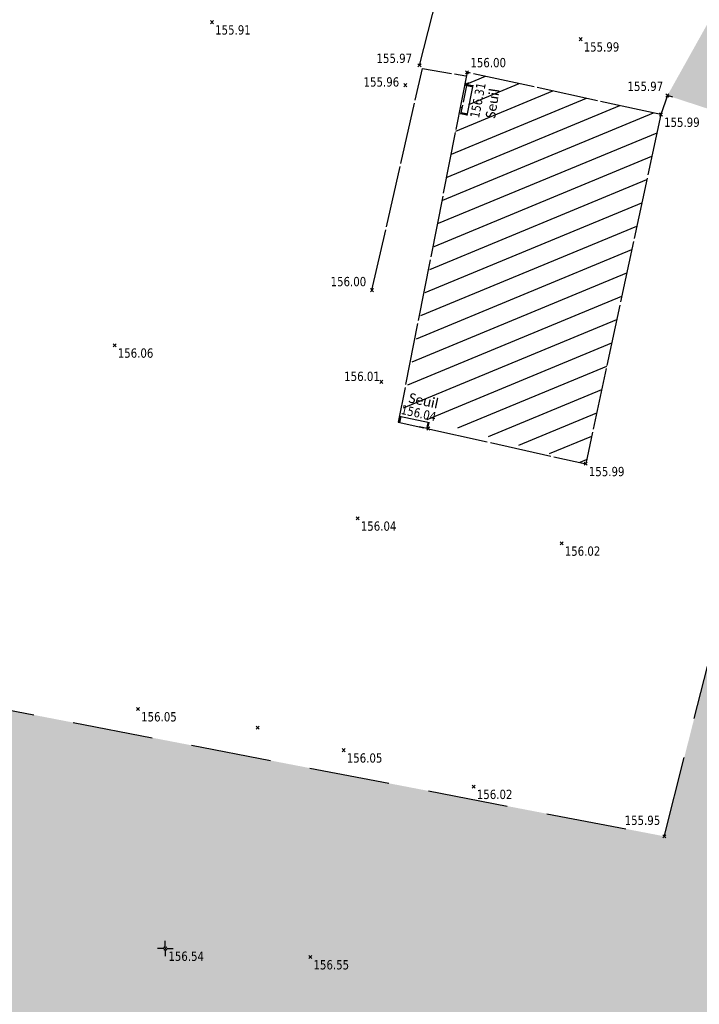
# Model space of a CAD drawing. Header units: millimetres. Extents: x 1269971 to 1270699, y 7266477 to 7267043.
# Tile 14 of 25: x 1270653 to 1270675, y 7266556 to 7266588. Entities that reach past the tile are written whole.
import ezdxf
from ezdxf.enums import TextEntityAlignment as Align

# ---------------------------------------------------------------- set-up
doc = ezdxf.new("R2010")
doc.units = ezdxf.units.MM
doc.header["$LTSCALE"] = 2
doc.header["$PDMODE"] = 3
doc.header["$PDSIZE"] = 0.05
doc.linetypes.add('Continue', pattern=[1, 1, 0])
doc.linetypes.add('Discontinue', pattern=[1.95, 1.3, -0.65])
doc.layers.get('0').update_dxf_attribs({"linetype": 'Continue'})
for name, color, linetype in [('Bati_dur', 6, 'Continue'), ('Bati_dur_hab', 6, 'Continue'), ('Bati_ent', 6, 'Continue'), ('Bati_esc', 6, 'Continue'), ('Espv_hai_hab', 70, 'Continue'), ('Espv_lim', 7, 'Discontinue'), ('Topo_ptco', 7, 'Continue'), ('Topo_ptco_alt', 3, 'Continue'), ('Topo_sta', 7, 'Continue')]:
    doc.layers.add(name, color=color, linetype=linetype)
doc.styles.add('Legend', font='calibri.ttf')
doc.styles.add('Verdana 1.0', font='verdana.ttf', dxfattribs={"width": 0.8, "height": 0.2})

# ---------------------------------------------------------------- blocks, each defined once
blk = doc.blocks.new('Topo_Ptco')
at = {"color": 0}
blk.add_point((0, 0), dxfattribs=at)
at = {"layer": 'Topo_ptco_alt', "style": 'Verdana 1.0', "width": 0.8}
blk.add_attdef('ALT', text='', height=0.3, dxfattribs=at).set_placement((0.1, -0.1), align=Align.TOP_LEFT)
blk = doc.blocks.new('Topo_Sta_Den')
at = {"color": 7, "linetype": 'ByBlock', "lineweight": -2}
for p, q in [((-0.05, 0), (-0.25, 0)), ((0, 0.05), (0, 0.25)), ((0, 0), (0, 0)), ((0.05, 0), (0.25, 0)), ((0, -0.05), (0, -0.25))]:
    blk.add_line(p, q, dxfattribs=at)
blk = doc.blocks.new('Bati_Ent')
at = {"color": 0, "linetype": 'ByBlock', "lineweight": -2}
blk.add_line((0, 0.2), (1, 0.2), dxfattribs=at)
at = {"color": 0, "linetype": 'ByBlock', "lineweight": -2, "ltscale": 0.3}
blk.add_line((0, 0), (1, 0), dxfattribs=at)
at = {"color": 0, "linetype": 'ByBlock', "lineweight": -2, "const_width": 0.07}
for points in [[(0.035, 0), (0.035, 0.2)], [(0.965, 0), (0.965, 0.2)]]:
    blk.add_lwpolyline(points, dxfattribs=at)

msp = doc.modelspace()

# ---------------------------------------------------------------- hatches: boundary and pattern name
at = {"layer": 'Bati_dur_hab'}
h = msp.add_hatch(dxfattribs=at)
h.set_pattern_fill('BATI_DUR', color=256, scale=0.2, angle=337.5, pattern_type=2)
h.set_pattern_definition([(22.5, (0, 0), (-0.24300397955, 0.586663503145), [])])
h.paths.add_polyline_path([(1270673.715, 7266584.858), (1270667.443, 7266586.222), (1270665.356, 7266575.224), (1270671.282, 7266573.567)])
h.paths.add_polyline_path([(1270667.439, 7266584.861), (1270667.243, 7266584.901), (1270667.429, 7266585.81), (1270667.625, 7266585.77)], flags=16)
at = {"layer": 'Espv_hai_hab'}
h = msp.add_hatch(dxfattribs=at)
h.set_pattern_fill('HAIE', color=256, scale=0.8)
h.set_pattern_definition([(109.29004622, (0.560848, 0.002973), (-4.80000000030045, 13.600000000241), [0.0482712, -16.90342488]), (161.565051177, (0.34656, 0.73), (-0.8, 1e-12), [0.050504, -2.47931812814]), (106.927513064, (0.29864, 0.746), (-3.19999999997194, 10.40000000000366), [0.054768, -19.17853644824]), (111.250505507, (0.348816, 0), (-1.59999999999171, 4.00000000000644), [0.069196, -15.38137033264]), (28.4429286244, (0.24168, 0.46568), (8.79999999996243, 4.79999999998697), [0.062208, -21.77354250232]), (83.6598082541, (0.2348, 0.40416), (-2e-13, 0.8000000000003), [0.061904, -7.18240411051]), (28.0724869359, (0.66804, 0.7642), (10.4000000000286, 5.60000000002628), [0.0387336, -13.5612664]), (69.4439547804, (0.70224, 0.03715), (0.800000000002, 2.4000000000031), [0.03896, -6.79624299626]), (122.905242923, (0.7136, 0.073632), (-1.60000000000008, 2.39999999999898), [0.04612, -16.15264538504]), (135, (0.75236, 0.1443), (-0.8, 9e-17), [0.0290216, -1.1023492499]), (156.250505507, (0.79568, 0.63888), (-12.79999999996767, 5.60000000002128), [0.062296, -21.788104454]), (45, (0.7068, 0.632), (9e-17, 0.8), [0.0451376, -1.0862332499]), (48.3664606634, (0.7136, 0.51808), (5.60000000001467, 6.4000000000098), [0.027424, -9.60585166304]), (34.6951535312, (0.71816, 0.3768), (7.99999999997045, 5.59999999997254), [0.03604, -12.61307064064]), (128.290163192, (0.44, 0.77104), (-3.19999999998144, 4.00000000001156), [0.036896, -19.32905349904]), (72.2553283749, (0.52208, 0.32888), (5.60000000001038, 17.59999999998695), [0.059824, -20.93922359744]), (115.346175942, (0.54032, 0.38584), (-0.80000000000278, 1.60000000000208), [0.047936, -16.77110083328]), (115.016893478, (0.64304, 0.21272), (-0.79999999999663, 1.6000000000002), [0.070368, -13.17198828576]), (41.1859251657, (0.62472, 0.19672), (0.8000000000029, 0.8000000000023), [0.024216, -8.47990065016]), (63.434948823, (0.59507, 0.11235), (3e-13, 0.8), [0.0152904, -1.773563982]), (131.185925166, (0.38984, 0.142), (-0.8000000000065, 0.7999999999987), [0.048456, -8.45566065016]), (159.44395478, (0.43545, 0.22402), (-2.3999999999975, 0.8000000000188), [0.0389616, -6.79624139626]), (19.7988763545, (0.29864, 0.30608), (8.79999999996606, 3.19999999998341), [0.026712, -21.22981640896]), (116.565051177, (0.40354, 0.4588), (-0.799999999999, 0.800000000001), [0.0152904, -1.773563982]), (45, (0.497, 0.5272), (9e-17, 0.8), [0.019348, -1.1120228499]), (56.309932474, (0.59275, 0.46335), (0.8, 1.599999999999), [0.0164632, -2.86797782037]), (131.185925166, (0.51528, 0.66624), (-0.8000000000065, 0.7999999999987), [0.024248, -8.47986865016]), (0, (0.28, 0.6), (0, 0.8), [0.04, -0.76]), (146.309932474, (0.04098, 0.08504), (-1.599999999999, 0.8), [0.049256, -2.83518502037]), (143.130102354, (0.08888, 0.36534), (-2.3999999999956, 1.6000000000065), [0.0569792, -3.9430208]), (36.3843518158, (0, 0.367648), (3.19999999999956, 2.39999999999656), [0.0537736, -18.82690435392]), (136.73570459, (0.043274, 0.533984), (-12.8000000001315, 11.99999999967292), [0.0532608, -18.622927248]), (25.7099537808, (0.0752, 0.71864), (1.599999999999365, 0.7999999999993), [0.073408, -23.899910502]), (127.405356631, (0.13672, 0.126), (-7.99999999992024, 10.40000000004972), [0.0488, -17.0719476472]), (45, (0.1436, 0.0075), (9e-17, 0.8), [0.0225688, -1.1088020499]), (153.434948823, (0.17095, 0.31294), (-0.8, -1e-12), [0.020348, -1.768506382]), (167.471192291, (0.19832, 0.11232), (-4.0000000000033, 0.79999999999), [0.063104, -7.31253156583]), (45, (0.16, 0.52), (9e-17, 0.8), [0.0565688, -1.0748020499])])
h.paths.add_polyline_path([(1270687.141, 7266617.67), (1270687.735, 7266617.582, -0.452421), (1270688.154, 7266617.519), (1270688.941, 7266617.402), (1270689.719, 7266622.612), (1270689.573, 7266622.727), (1270689.606, 7266622.962), (1270688.204, 7266623.535), (1270687.058, 7266624.43), (1270686.424, 7266624.632), (1270678.579, 7266626.225), (1270678.018, 7266626.223), (1270677.449, 7266626.1), (1270676.723, 7266625.758), (1270676.056, 7266625.291), (1270674.982, 7266623.55), (1270671.489, 7266606.952), (1270671.605, 7266606.631, -0.050361), (1270671.599, 7266606.691, -1), (1270672.199, 7266606.691, -0.904107), (1270671.605, 7266606.631), (1270671.641, 7266606.209), (1270679.264, 7266604.502), (1270675.643, 7266588.547), (1270673.924, 7266585.471), (1270678.192, 7266584.082), (1270677.855, 7266580.372), (1270676.87, 7266573.51), (1270673.821, 7266561.525), (1270649.689, 7266566.167), (1270648.747, 7266566.011), (1270636.596, 7266557.086), (1270652.79, 7266526.405), (1270653.214, 7266526.629), (1270682.784, 7266552.303), (1270683.519, 7266553.173), (1270683.718, 7266557.515), (1270681.883, 7266557.6), (1270682.818, 7266589.589), (1270683.951, 7266597.683), (1270685.089, 7266605.841)])
h.paths.add_polyline_path([(1270679.431, 7266614.559), (1270679.257, 7266614.559), (1270679.257, 7266614.646), (1270679.17, 7266614.559), (1270679.083, 7266614.559), (1270679.039, 7266614.667), (1270678.909, 7266614.667), (1270678.822, 7266614.602), (1270678.756, 7266614.58), (1270678.713, 7266614.689), (1270678.756, 7266614.82), (1270678.626, 7266614.863), (1270678.56, 7266614.863), (1270678.582, 7266614.972), (1270678.517, 7266615.016), (1270678.473, 7266615.103), (1270678.539, 7266615.19), (1270678.539, 7266615.277), (1270678.539, 7266615.408), (1270678.582, 7266615.43), (1270678.539, 7266615.517), (1270678.647, 7266615.517), (1270678.735, 7266615.582), (1270678.8, 7266615.582), (1270678.8, 7266615.647), (1270678.887, 7266615.669), (1270678.909, 7266615.734), (1270678.952, 7266615.822), (1270679.039, 7266615.778), (1270679.127, 7266615.865), (1270679.257, 7266615.843), (1270679.344, 7266615.734), (1270679.453, 7266615.713), (1270679.453, 7266615.626), (1270679.562, 7266615.582), (1270679.627, 7266615.604), (1270679.736, 7266615.626), (1270679.736, 7266615.517), (1270679.715, 7266615.386), (1270679.715, 7266615.321), (1270679.736, 7266615.212), (1270679.649, 7266615.168), (1270679.715, 7266615.059), (1270679.736, 7266614.972), (1270679.802, 7266614.929), (1270679.671, 7266614.82), (1270679.649, 7266614.711), (1270679.497, 7266614.755), (1270679.431, 7266614.646)], flags=16)
h.paths.add_polyline_path([(1270679.083, 7266615.19, -1), (1270679.214, 7266615.19, -1)], flags=0)
h.paths.add_polyline_path([(1270676.926, 7266615.832), (1270676.708, 7266615.886), (1270676.708, 7266615.886), (1270676.297, 7266615.988), (1270676.297, 7266615.988), (1270676.056, 7266616.048), (1270676.496, 7266617.82), (1270676.785, 7266617.748), (1270676.784, 7266617.746), (1270677.124, 7266617.663), (1270677.125, 7266617.664), (1270677.366, 7266617.604)], flags=16)
h.paths.add_polyline_path([(1270679.488, 7266618.183), (1270679.314, 7266618.183), (1270679.314, 7266618.27), (1270679.227, 7266618.183), (1270679.14, 7266618.183), (1270679.096, 7266618.292), (1270678.965, 7266618.292), (1270678.878, 7266618.227), (1270678.813, 7266618.205), (1270678.769, 7266618.314), (1270678.813, 7266618.444), (1270678.682, 7266618.488), (1270678.617, 7266618.488), (1270678.639, 7266618.597), (1270678.573, 7266618.64), (1270678.53, 7266618.728), (1270678.595, 7266618.815), (1270678.595, 7266618.902), (1270678.595, 7266619.032), (1270678.639, 7266619.054), (1270678.595, 7266619.141), (1270678.704, 7266619.141), (1270678.791, 7266619.207), (1270678.857, 7266619.207), (1270678.857, 7266619.272), (1270678.944, 7266619.294), (1270678.965, 7266619.359), (1270679.009, 7266619.446), (1270679.096, 7266619.403), (1270679.183, 7266619.49), (1270679.314, 7266619.468), (1270679.401, 7266619.359), (1270679.51, 7266619.337), (1270679.51, 7266619.25), (1270679.619, 7266619.207), (1270679.684, 7266619.228), (1270679.793, 7266619.25), (1270679.793, 7266619.141), (1270679.771, 7266619.011), (1270679.771, 7266618.945), (1270679.793, 7266618.836), (1270679.706, 7266618.793), (1270679.771, 7266618.684), (1270679.793, 7266618.597), (1270679.858, 7266618.553), (1270679.728, 7266618.444), (1270679.706, 7266618.336), (1270679.553, 7266618.379), (1270679.488, 7266618.27)], flags=16)
h.paths.add_polyline_path([(1270679.14, 7266618.815, -1), (1270679.27, 7266618.815, -1)], flags=0)
h.paths.add_polyline_path([(1270681.722, 7266596.768, -1), (1270681.122, 7266596.768, -1)], flags=16)
h.paths.add_polyline_path([(1270681.617, 7266596.768, -1), (1270681.227, 7266596.768, -1)], flags=0)
h.paths.add_polyline_path([(1270678.804, 7266596.004, -1), (1270678.204, 7266596.004, -1)], flags=16)
h.paths.add_polyline_path([(1270678.699, 7266596.004, -1), (1270678.309, 7266596.004, -1)], flags=0)

# ---------------------------------------------------------------- linework, layer by layer
at = {"layer": 'Bati_dur', "flags": 128}
for points in [[(1270673.715, 7266584.858), (1270667.443, 7266586.222), (1270665.216, 7266574.91), (1270671.282, 7266573.567)], [(1270673.715, 7266584.858), (1270671.282, 7266573.567)]]:
    msp.add_lwpolyline(points, dxfattribs=at)
at = {"layer": 'Bati_esc', "flags": 128}
msp.add_lwpolyline([(1270664.368, 7266579.178), (1270665.997, 7266586.342), (1270667.403, 7266586.106)], dxfattribs=at)
at = {"layer": 'Espv_lim', "flags": 128}
for points in [[(1270665.906, 7266586.445), (1270666.888, 7266590.322)], [(1270647.789, 7266583.4), (1270645.263, 7266583.889), (1270644.579, 7266580.283), (1270646.413, 7266579.845), (1270647.877, 7266573.221), (1270649.689, 7266566.167), (1270673.821, 7266561.525), (1270676.87, 7266573.51), (1270677.855, 7266580.372), (1270678.192, 7266584.082), (1270673.924, 7266585.471)], [(1270673.924, 7266585.471), (1270673.715, 7266584.858)]]:
    msp.add_lwpolyline(points, dxfattribs=at)

# ---------------------------------------------------------------- block references
at = {"layer": 'Bati_ent'}
for p, xscale, rotation in [((1270667.436, 7266585.845, 156.304), 0.998274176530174, 258.4512621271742), ((1270665.216, 7266574.91, 156.036), 0.9952994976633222, 348.2269713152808)]:
    msp.add_blockref('Bati_Ent', p, dxfattribs=dict(at, xscale=xscale, rotation=rotation))
at = {"layer": 'Topo_ptco'}
ref = msp.add_blockref('Topo_Ptco', (1270659.194, 7266587.843, 155.914), dxfattribs=at)
ref.add_attrib('ALT', '155.91', dxfattribs={"layer": 'Topo_ptco_alt', "height": 0.3, "style": 'Verdana 1.0', "width": 0.8}).set_placement((1270659.294, 7266587.743, 155.914), align=Align.TOP_LEFT)
for p in [(1270659.194, 7266587.843, 155.914), (1270671.114, 7266587.293, 155.987), (1270665.448, 7266585.805, 155.961), (1270656.044, 7266577.396, 156.06), (1270664.672, 7266576.215, 156.012), (1270663.906, 7266571.803, 156.037), (1270670.502, 7266570.994, 156.018), (1270656.801, 7266565.639, 156.049), (1270660.671, 7266565.038, 156.072), (1270663.452, 7266564.308, 156.051), (1270667.659, 7266563.13, 156.024), (1270662.376, 7266557.622, 156.548)]:
    msp.add_blockref('Topo_Ptco', p, dxfattribs=at)
ref = msp.add_blockref('Topo_Ptco', (1270671.114, 7266587.293, 155.987), dxfattribs=at)
ref.add_attrib('ALT', '155.99', dxfattribs={"layer": 'Topo_ptco_alt', "height": 0.3, "style": 'Verdana 1.0', "width": 0.8}).set_placement((1270671.214, 7266587.193, 155.987), align=Align.TOP_LEFT)
ref = msp.add_blockref('Topo_Ptco', (1270665.906, 7266586.445, 155.968), dxfattribs=at)
ref.add_attrib('ALT', '155.97', dxfattribs={"layer": 'Topo_ptco_alt', "height": 0.3, "style": 'Verdana 1.0', "width": 0.8}).set_placement((1270664.513, 7266586.825), align=Align.TOP_LEFT)
ref = msp.add_blockref('Topo_Ptco', (1270667.443, 7266586.222, 156), dxfattribs=at)
ref.add_attrib('ALT', '156.00', dxfattribs={"layer": 'Topo_ptco_alt', "height": 0.3, "style": 'Verdana 1.0', "width": 0.8}).set_placement((1270667.551, 7266586.686), align=Align.TOP_LEFT)
ref = msp.add_blockref('Topo_Ptco', (1270665.448, 7266585.805, 155.961), dxfattribs=at)
ref.add_attrib('ALT', '155.96', dxfattribs={"layer": 'Topo_ptco_alt', "height": 0.3, "style": 'Verdana 1.0', "width": 0.8}).set_placement((1270664.096, 7266586.061), align=Align.TOP_LEFT)
ref = msp.add_blockref('Topo_Ptco', (1270667.436, 7266585.845, 156.308), dxfattribs=at)
ref.add_attrib('ALT', '156.31', dxfattribs={"layer": 'Topo_ptco_alt', "height": 0.3, "rotation": 78.7727, "style": 'Verdana 1.0', "width": 0.8}).set_placement((1270667.533, 7266584.784), align=Align.TOP_LEFT)
ref = msp.add_blockref('Topo_Ptco', (1270673.924, 7266585.471, 155.971), dxfattribs=at)
ref.add_attrib('ALT', '155.97', dxfattribs={"layer": 'Topo_ptco_alt', "height": 0.3, "style": 'Verdana 1.0', "width": 0.8}).set_placement((1270672.634, 7266585.92), align=Align.TOP_LEFT)
ref = msp.add_blockref('Topo_Ptco', (1270673.715, 7266584.858, 155.99), dxfattribs=at)
ref.add_attrib('ALT', '155.99', dxfattribs={"layer": 'Topo_ptco_alt', "height": 0.3, "style": 'Verdana 1.0', "width": 0.8}).set_placement((1270673.815, 7266584.758, 155.99), align=Align.TOP_LEFT)
ref = msp.add_blockref('Topo_Ptco', (1270664.368, 7266579.178, 156), dxfattribs=at)
ref.add_attrib('ALT', '156.00', dxfattribs={"layer": 'Topo_ptco_alt', "height": 0.3, "style": 'Verdana 1.0', "width": 0.8}).set_placement((1270663.029, 7266579.608), align=Align.TOP_LEFT)
ref = msp.add_blockref('Topo_Ptco', (1270656.044, 7266577.396, 156.06), dxfattribs=at)
ref.add_attrib('ALT', '156.06', dxfattribs={"layer": 'Topo_ptco_alt', "height": 0.3, "style": 'Verdana 1.0', "width": 0.8}).set_placement((1270656.144, 7266577.296, 156.06), align=Align.TOP_LEFT)
ref = msp.add_blockref('Topo_Ptco', (1270664.672, 7266576.215, 156.012), dxfattribs=at)
ref.add_attrib('ALT', '156.01', dxfattribs={"layer": 'Topo_ptco_alt', "height": 0.3, "style": 'Verdana 1.0', "width": 0.8}).set_placement((1270663.469, 7266576.544), align=Align.TOP_LEFT)
ref = msp.add_blockref('Topo_Ptco', (1270666.19, 7266574.707, 156.039), dxfattribs=at)
ref.add_attrib('ALT', '156.04', dxfattribs={"layer": 'Topo_ptco_alt', "height": 0.3, "rotation": 347.5267, "style": 'Verdana 1.0', "width": 0.8}).set_placement((1270665.348, 7266575.476), align=Align.TOP_LEFT)
ref = msp.add_blockref('Topo_Ptco', (1270671.282, 7266573.567, 155.995), dxfattribs=at)
ref.add_attrib('ALT', '155.99', dxfattribs={"layer": 'Topo_ptco_alt', "height": 0.3, "style": 'Verdana 1.0', "width": 0.8}).set_placement((1270671.382, 7266573.467, 155.995), align=Align.TOP_LEFT)
ref = msp.add_blockref('Topo_Ptco', (1270663.906, 7266571.803, 156.037), dxfattribs=at)
ref.add_attrib('ALT', '156.04', dxfattribs={"layer": 'Topo_ptco_alt', "height": 0.3, "style": 'Verdana 1.0', "width": 0.8}).set_placement((1270664.006, 7266571.703, 156.037), align=Align.TOP_LEFT)
ref = msp.add_blockref('Topo_Ptco', (1270670.502, 7266570.994, 156.018), dxfattribs=at)
ref.add_attrib('ALT', '156.02', dxfattribs={"layer": 'Topo_ptco_alt', "height": 0.3, "style": 'Verdana 1.0', "width": 0.8}).set_placement((1270670.602, 7266570.894, 156.018), align=Align.TOP_LEFT)
ref = msp.add_blockref('Topo_Ptco', (1270656.801, 7266565.639, 156.049), dxfattribs=at)
ref.add_attrib('ALT', '156.05', dxfattribs={"layer": 'Topo_ptco_alt', "height": 0.3, "style": 'Verdana 1.0', "width": 0.8}).set_placement((1270656.901, 7266565.539, 156.049), align=Align.TOP_LEFT)
ref = msp.add_blockref('Topo_Ptco', (1270663.452, 7266564.308, 156.051), dxfattribs=at)
ref.add_attrib('ALT', '156.05', dxfattribs={"layer": 'Topo_ptco_alt', "height": 0.3, "style": 'Verdana 1.0', "width": 0.8}).set_placement((1270663.552, 7266564.208, 156.051), align=Align.TOP_LEFT)
ref = msp.add_blockref('Topo_Ptco', (1270667.659, 7266563.13, 156.024), dxfattribs=at)
ref.add_attrib('ALT', '156.02', dxfattribs={"layer": 'Topo_ptco_alt', "height": 0.3, "style": 'Verdana 1.0', "width": 0.8}).set_placement((1270667.759, 7266563.03, 156.024), align=Align.TOP_LEFT)
ref = msp.add_blockref('Topo_Ptco', (1270673.821, 7266561.525, 155.95), dxfattribs=at)
ref.add_attrib('ALT', '155.95', dxfattribs={"layer": 'Topo_ptco_alt', "height": 0.3, "style": 'Verdana 1.0', "width": 0.8}).set_placement((1270672.539, 7266562.192), align=Align.TOP_LEFT)
ref = msp.add_blockref('Topo_Ptco', (1270657.682, 7266557.899, 156.542), dxfattribs=at)
ref.add_attrib('ALT', '156.54', dxfattribs={"layer": 'Topo_ptco_alt', "height": 0.3, "style": 'Verdana 1.0', "width": 0.8}).set_placement((1270657.782, 7266557.799, 156.542), align=Align.TOP_LEFT)
ref = msp.add_blockref('Topo_Ptco', (1270662.376, 7266557.622, 156.548), dxfattribs=at)
ref.add_attrib('ALT', '156.55', dxfattribs={"layer": 'Topo_ptco_alt', "height": 0.3, "style": 'Verdana 1.0', "width": 0.8}).set_placement((1270662.476, 7266557.522, 156.548), align=Align.TOP_LEFT)
at = {"layer": 'Topo_sta'}
msp.add_blockref('Topo_Sta_Den', (1270657.682, 7266557.899, 156.542), dxfattribs=at)
msp.add_blockref('Topo_Sta_Den', (1270657.682, 7266557.899, 156.542), dxfattribs=at)
msp.add_blockref('Topo_Sta_Den', (1270657.682, 7266557.899, 156.542), dxfattribs=at)
msp.add_blockref('Topo_Sta_Den', (1270657.682, 7266557.899, 156.542), dxfattribs=at)
msp.add_blockref('Topo_Sta_Den', (1270657.682, 7266557.899, 156.542), dxfattribs=at)
msp.add_blockref('Topo_Sta_Den', (1270657.682, 7266557.899, 156.542), dxfattribs=at)

# ---------------------------------------------------------------- texts
at = {"style": 'Legend'}
for rotation, p in [(81.4219, (1270668.35, 7266584.712)), (347.8483, (1270665.529, 7266575.553))]:
    msp.add_text('Seuil', height=0.32, rotation=rotation, dxfattribs=at).set_placement(p)

doc.saveas('drawing.dxf')
